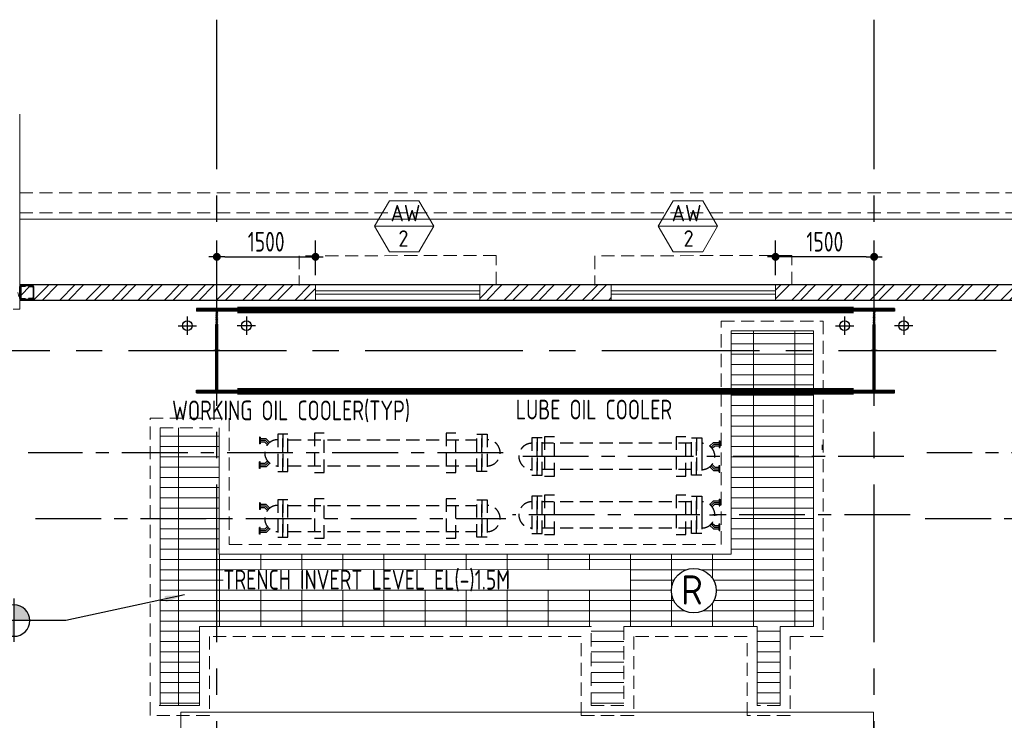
# Model space of a CAD drawing. Extents: x -7650383 to 4934791, y -114316 to 1826789.
# Tile 17 of 256: x 491333 to 506314, y -17604 to -6939. Entities that reach past the tile are written whole.
import ezdxf
from ezdxf.enums import TextEntityAlignment as Align

# ---------------------------------------------------------------- set-up
doc = ezdxf.new("R2010")
doc.units = 0
doc.header["$LTSCALE"] = 800
doc.header["$MEASUREMENT"] = 0
doc.set_wipeout_variables(frame=1)
for name, pattern in [('1 NORTH ELEVATION$0$NORTH ELEVATION$0$HIDDEN', [0.375, 0.25, -0.125]), ('CENTER', [2, 1.25, -0.25, 0.25, -0.25]), ('CENTER2', [1.125, 0.75, -0.125, 0.125, -0.125]), ('CONTINOUS', [0]), ('DASHDOT', [1, 0.5, -0.25, 0, -0.25]), ('DASHED', [0.75, 0.5, -0.25]), ('HIDDEN', [0.375, 0.25, -0.125]), ('PHANTOM', [2.5, 1.25, -0.25, 0.25, -0.25, 0.25, -0.25])]:
    doc.linetypes.add(name, pattern=pattern)
doc.layers.get('0').update_dxf_attribs({"linetype": 'CONTINUOUS'})
for name, color, linetype, lineweight in [('2CON', 1, 'CONTINUOUS', 13), ('A-CUT OUT', 3, 'CONTINUOUS', 30), ('A-REMOVABLE GRATING', 252, 'CONTINUOUS', 9), ('A-STL LADDER', 4, 'CONTINUOUS', 18), ('A-WIN TAG', 3, 'CONTINUOUS', 13), ('CHAJJA PROJECTION', 2, 'DASHED', 5), ('COLUMN', 6, 'CONTINUOUS', 30), ('DOOR', 235, 'CONTINUOUS', 13), ('DRAIN', 251, 'DASHED', 13), ('EQPT', 8, 'HIDDEN', 9), ('PLINTH PROTECTION', 251, 'CONTINUOUS', 13), ('STG  AT 0.000M LVL ROLLING SHUTTER FRAME', 4, 'CONTINUOUS', 13), ('SUNSHADE', 2, '1 NORTH ELEVATION$0$NORTH ELEVATION$0$HIDDEN', 13), ('TRANCH', 8, '1 NORTH ELEVATION$0$NORTH ELEVATION$0$HIDDEN', 13), ('WALL HATCH', 251, 'CONTINUOUS', 13), ('WIN', 31, 'CONTINUOUS', 13)]:
    doc.layers.add(name, color=color, linetype=linetype, lineweight=lineweight)
for name, color, linetype in [('BLDG_H', 9, 'CONTINUOUS'), ('CL', 2, 'CENTER2'), ('COL', 1, 'CENTER'), ('DIM', 4, 'CONTINUOUS'), ('GRID', 8, 'CENTER'), ('MECH_EQ', 8, 'HIDDEN'), ('RAINWATER', 2, 'CONTINUOUS'), ('TEXT', 3, 'CONTINUOUS'), ('VER BRACING', 2, 'DASHDOT'), ('WALL', 6, 'CONTINUOUS')]:
    doc.layers.add(name, color=color, linetype=linetype)
doc.styles.add('ROMANS', font='ISO9.shx', dxfattribs={"width": 0.8})
doc.styles.add('SIMPLEX-25', font='simplex.shx')
doc.styles.get("Standard").update_dxf_attribs({"font": 'ISO9'})
doc.dimstyles.new('barka INTERNAL DIM', dxfattribs={"dimscale": 100, "dimtxt": 3, "dimasz": 1.2, "dimexe": 2.5, "dimexo": 1.5, "dimgap": 0.8, "dimtad": 1, "dimdsep": 46, "dimtxsty": 'ROMANS', "dimblk": 'DDOT1', "dimcen": 0, "dimclrd": 256, "dimclre": 256, "dimclrt": 2, "dimadec": 0, "dimazin": 2, "dimtp": 0.1, "dimtm": 0.1, "dimtfac": 0.71, "dimtmove": 2, "dimatfit": 3, "dimlwd": -1, "dimlwe": -1, "dimarcsym": 0})
doc.dimstyles.get("Standard").update_dxf_attribs({"dimtxt": 0.18, "dimasz": 0.18, "dimexe": 0.18, "dimexo": 0.0625, "dimgap": 0.09, "dimtad": 0, "dimtih": 1, "dimtoh": 1, "dimdec": 4, "dimzin": 0, "dimdsep": 46, "dimtxsty": 'Standard', "dimcen": 0.09, "dimadec": 0, "dimazin": 0, "dimtfac": 1, "dimtdec": 4, "dimtofl": 0, "dimtmove": 0, "dimatfit": 3, "dimfxl": 1, "dimtolj": 1, "dimtzin": 0, "dimarcsym": 0})

# ---------------------------------------------------------------- blocks, each defined once
blk = doc.blocks.new('A$C14326149')
at = {"layer": 'COL'}
h = blk.add_hatch(dxfattribs=at)
h.set_pattern_fill('ANSI31', color=256, scale=100, style=0)
h.paths.add_polyline_path([(310, 640), (0, 640), (0, 600), (310, 600)])
h.paths.add_polyline_path([(0, 600), (0, 640), (-310, 640), (-310, 600)])
h.paths.add_polyline_path([(0, -640), (0, -600), (-310, -600), (-310, -640)])
h.paths.add_polyline_path([(0, -600), (0, -640), (310, -640), (310, -600)])
h.paths.add_polyline_path([(-16, 0), (0, 0), (0, 600), (-16, 600)])
h.paths.add_polyline_path([(0, 0), (16, 0), (16, 600), (0, 600)])
h.paths.add_polyline_path([(16, 0), (0, 0), (0, -600), (16, -600)])
h.paths.add_polyline_path([(-16, -600), (0, -600), (0, 0), (-16, 0)])
for p, q in [((310, 640), (-310, 640)), ((-310, 640), (-310, 600)), ((310, 600), (-310, 600)), ((-16, -600), (-16, 600)), ((16, -600), (16, 600)), ((310, 640), (310, 600)), ((-310, -600), (310, -600)), ((-310, -640), (-310, -600)), ((-310, -640), (310, -640)), ((310, -640), (310, -600))]:
    blk.add_line(p, q, dxfattribs=at)
at = {"layer": 'COL', "color": 2}
for p, q in [((0, -672), (0, 672)), ((44, 0), (-44, 0))]:
    blk.add_line(p, q, dxfattribs=at)
blk = doc.blocks.new('BFP1')
at = {"layer": 'EQPT', "linetype": 'Continuous', "flags": 128}
blk.add_lwpolyline([(51102, 127230), (51102, 127110), (54370, 127110), (54370, 130020), (43830, 130020), (43830, 127110), (50102, 127110), (50102, 127230), (51102, 127230)], dxfattribs=at)
blk = doc.blocks.new('PL-FFL2')
at = {"layer": 'A-CUT OUT'}
h = blk.add_hatch(color=7, dxfattribs=at)
h.paths.add_polyline_path([(3.09, 1.96, 0.414214), (1.09, -0.04), (3.09, -0.04)])
h.paths.add_polyline_path([(5.09, -0.04), (3.09, -0.04), (3.09, -2.04, 0.414214)])
at = {"color": 1, "linetype": 'Continuous'}
for p, q in [((3.09, 2.74), (3.09, -2.74)), ((29.24, 0), (4.78, 0)), ((4.78, 0), (5.09, 0)), ((0.31, -0.04), (5.09, -0.04))]:
    blk.add_line(p, q, dxfattribs=at)
blk.add_circle((3.09, -0.04), 2, dxfattribs=at)
at = {"color": 4, "linetype": 'Continuous'}
blk.add_attdef('EL(+)', text='', height=2.75, dxfattribs=at).set_placement((18.98, 2.4), align=Align.MIDDLE)
at = {"color": 3, "linetype": 'Continuous'}
blk.add_attdef('XXX', text='', height=2.5, dxfattribs=at).set_placement((18.44, -3.52), align=Align.MIDDLE)
blk = doc.blocks.new('DDOT1')
blk.add_line((-1, 0), (1, 0))
at = {"const_width": 0.5}
blk.add_lwpolyline([(-0.25, 0, 1), (0.25, 0, 1)], format="xyb", close=True, dxfattribs=at)
blk = doc.blocks.new('*D247')
at = {"layer": 'DIM', "transparency": 16777216}
for p, q in [((502833, -10827), (502833, -10299)), ((504333, -10827), (504333, -10299)), ((504213, -10549), (502953, -10549))]:
    blk.add_line(p, q, dxfattribs=at)
at = {"layer": 'DIM', "transparency": 16777216, "xscale": 119.9999999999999, "yscale": 119.9999999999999, "zscale": 119.9999999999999, "rotation": 180}
blk.add_blockref('DDOT1', (502833, -10549), dxfattribs=at)
at = {"layer": 'DIM', "transparency": 16777216, "xscale": 119.9999999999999, "yscale": 119.9999999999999, "zscale": 119.9999999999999}
blk.add_blockref('DDOT1', (504333, -10549), dxfattribs=at)
at = {"layer": 'DIM', "color": 2, "transparency": 16777216, "insert": (503583, -10319), "char_height": 300, "attachment_point": 5, "style": 'ROMANS'}
blk.add_mtext('1500', dxfattribs=at)
blk = doc.blocks.new('*D248')
at = {"layer": 'DIM', "transparency": 16777216}
for p, q in [((494333, -10827), (494333, -10299)), ((495833, -10827), (495833, -10299)), ((494453, -10549), (495713, -10549))]:
    blk.add_line(p, q, dxfattribs=at)
at = {"layer": 'DIM', "transparency": 16777216, "xscale": 119.9999999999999, "yscale": 119.9999999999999, "zscale": 119.9999999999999, "rotation": 180}
blk.add_blockref('DDOT1', (494333, -10549), dxfattribs=at)
at = {"layer": 'DIM', "transparency": 16777216, "xscale": 119.9999999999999, "yscale": 119.9999999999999, "zscale": 119.9999999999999}
blk.add_blockref('DDOT1', (495833, -10549), dxfattribs=at)
at = {"layer": 'DIM', "color": 2, "transparency": 16777216, "insert": (495083, -10319), "char_height": 300, "attachment_point": 5, "style": 'ROMANS'}
blk.add_mtext('1500', dxfattribs=at)
blk = doc.blocks.new('clm')
at = {"layer": 'COL', "linetype": 'ByBlock'}
for p, q in [((38261, 118607), (38261, 118427)), ((38261, 118607), (38269, 118607)), ((38261, 118607), (38269, 118607)), ((38261, 118607), (38261, 118427)), ((38344, 118617), (38269, 118617)), ((38269, 118617), (38269, 118417)), ((38269, 118617), (38269, 118417)), ((38344, 118617), (38269, 118617)), ((38459, 118625), (38279, 118625)), ((38279, 118617), (38279, 118625)), ((38279, 118617), (38279, 118625)), ((38344, 118617), (38469, 118617)), ((38459, 118617), (38459, 118625)), ((38469, 118617), (38469, 118417)), ((38477, 118607), (38469, 118607)), ((38477, 118607), (38477, 118427)), ((38261, 118427), (38269, 118427)), ((38261, 118427), (38269, 118427)), ((38269, 118417), (38344, 118417)), ((38269, 118417), (38344, 118417)), ((38279, 118417), (38279, 118409)), ((38279, 118417), (38279, 118409)), ((38459, 118409), (38279, 118409)), ((38469, 118417), (38344, 118417)), ((38459, 118417), (38459, 118409)), ((38477, 118427), (38469, 118427))]:
    blk.add_line(p, q, dxfattribs=at)
for points in [[(38344, 118417), (38344, 118420, 0.401544), (38338, 118426), (38280, 118429, -0.401544), (38275, 118435), (38275, 118599, -0.401544), (38280, 118605), (38338, 118608, 0.401544), (38344, 118614), (38344, 118617)], [(38344, 118417), (38344, 118420, 0.401544), (38338, 118426), (38280, 118429, -0.401544), (38275, 118435), (38275, 118599, -0.401544), (38280, 118605), (38338, 118608, 0.401544), (38344, 118614), (38344, 118617)], [(38394, 118417), (38394, 118420, -0.401544), (38399, 118426), (38457, 118429, 0.401544), (38463, 118435), (38463, 118599, 0.401544), (38457, 118605), (38399, 118608, -0.401544), (38394, 118614), (38394, 118617)]]:
    blk.add_lwpolyline(points, format="xyb", dxfattribs=at)

msp = doc.modelspace()

# ---------------------------------------------------------------- hatches: boundary and pattern name
at = {"layer": 'A-REMOVABLE GRATING'}
h = msp.add_hatch(dxfattribs=at)
h.set_pattern_fill('GRATE', color=256, scale=5000, style=0)
h.paths.add_polyline_path([(503408.3, -11677.4), (502158.3, -11677.4), (502158.3, -15077.4), (494368.3, -15077.4), (494368.3, -13154.2), (493468.3, -13154.2), (493468.3, -17379.4), (494068.8, -17379.4), (494068.8, -16177.4), (500026.3, -16177.4), (500026.3, -17379.4), (500526.3, -17379.4), (500526.3, -16177.4), (502553.3, -16177.4), (502553.3, -17379.4), (502903.3, -17379.4), (502903.3, -16177.4), (503408.3, -16177.4)])
edge = h.paths.add_edge_path(flags=16)
edge.add_arc((501589.9, -15631.1), 339.7, 0, 360)
at = {"layer": 'WALL HATCH'}
h = msp.add_hatch(dxfattribs=at)
h.set_pattern_fill('ANSI32', color=256, scale=750, style=0)
h.paths.add_polyline_path([(484563.3, -49897.4), (484563.3, -50127.4), (489333.3, -50127.4), (489333.3, -49897.4)])
h.paths.add_polyline_path([(473083.3, -49897.4), (473083.3, -50127.4), (474103.3, -50127.4), (474103.3, -49897.4)])
h.paths.add_polyline_path([(461963.3, -34477.4), (461733.3, -34477.4), (461733.3, -37477.5), (461963.3, -37477.5)])
h.paths.add_polyline_path([(461733.3, -31477.4), (461963.3, -31477.4), (461963.3, -28477.4), (461733.3, -28477.4)])
h.paths.add_polyline_path([(461733.3, -43977.4), (461963.3, -43977.4), (461963.3, -40477.5), (461733.3, -40477.5)])
h.paths.add_polyline_path([(461963.3, -46977.4), (461733.3, -46977.4), (461733.3, -50127.4), (464583.3, -50127.4), (464583.3, -49897.4), (461963.3, -49897.4)])
h.paths.add_polyline_path([(462448.3, -18556.9), (462218.3, -18556.9), (462218.3, -22827.4), (461733.3, -22827.4), (461733.3, -25477.4), (461963.3, -25477.4), (461963.3, -23057.4), (462448.3, -23057.4)])
h.paths.add_polyline_path([(463448.3, -10977.4), (463448.3, -11207.4), (465428.3, -11207.4), (465428.3, -10977.4)])
h.paths.add_polyline_path([(462848.3, -11207.4), (462848.3, -10977.4), (461733.3, -10977.4), (461733.3, -12977.4), (462218.3, -12977.4), (462218.3, -17356.9), (462448.3, -17356.9), (462448.3, -12747.4), (461963.3, -12747.4), (461963.3, -11207.4)])
h.paths.add_polyline_path([(555933.3, -33177.4), (555703.3, -33177.4), (555703.3, -34007.4), (555933.3, -34007.4), (555933.3, -28477.4), (555703.3, -28477.4), (555703.3, -30177.4), (555933.3, -30177.4)])
h.paths.add_polyline_path([(549833.3, -49897.4), (549833.3, -50127.4), (550833.3, -50127.4), (550833.3, -49897.4), (553833.3, -49897.4), (553833.3, -50127.4), (555933.3, -50127.4), (555933.3, -48947.4), (555703.3, -48947.4), (555703.3, -49897.4), (540133.3, -49897.4), (540133.3, -50127.4), (546833.3, -50127.4), (546833.3, -49897.4)])
h.paths.add_polyline_path([(480333.2, -11207.4), (480333.2, -10977.4), (482833.2, -10977.4), (482833.2, -11207.4), (487333.3, -11207.4), (487333.3, -10977.4), (473933.3, -10977.4), (473933.3, -11207.4), (475833.3, -11207.4), (475833.3, -10977.4), (478333.3, -10977.4), (478333.3, -11207.4)])
h.paths.add_polyline_path([(532833.3, -10977.4), (532833.3, -11207.4), (547734.4, -11207.4), (547734.4, -10977.4), (491333.3, -10977.4), (491333.3, -11207.4), (495833.3, -11207.4), (495833.3, -10977.4), (498333.3, -10977.4), (498333.3, -11207.4), (500333.2, -11207.4), (500333.2, -10977.4), (502833.2, -10977.4), (502833.2, -11207.4), (525833.4, -11207.4), (525833.4, -10977.4), (528333.4, -10977.4), (528333.4, -11207.4), (530333.3, -11207.4), (530333.3, -10977.4)])
h.paths.add_polyline_path([(529833.4, -50127.4), (529833.4, -49897.4), (532833.4, -49897.4), (532833.4, -50127.4), (538333.3, -50127.4), (538333.3, -49897.4), (511333.3, -49897.4), (511333.3, -50127.4), (515833.4, -50127.4), (515833.4, -49897.4), (518833.4, -49897.4), (518833.4, -50127.4), (519833.4, -50127.4), (519833.4, -49897.4), (522833.4, -49897.4), (522833.4, -50127.4), (525833.4, -50127.4), (525833.4, -49897.4), (528833.4, -49897.4), (528833.4, -50127.4)])
h.paths.add_polyline_path([(553833.3, -11207.4), (553833.3, -10977.4)], flags=17)
h.paths.add_polyline_path([(553833.3, -11207.4), (555703.3, -11207.4), (555703.3, -12747.4), (555703.3, -12747.4), (555703.3, -23057.4), (555703.3, -23057.4), (555703.3, -28477.4), (555703.3, -25477.4), (555933.3, -25477.4), (555933.3, -22827.4), (555933.3, -22827.4), (555933.3, -22477.4), (555703.3, -22477.4), (555703.3, -19477.4), (555933.3, -19477.4), (555933.3, -16477.4), (555703.3, -16477.4), (555703.3, -13477.4), (555933.3, -13477.4), (555933.3, -12977.4), (555933.3, -12977.4), (555933.3, -10977.4), (551163.8, -10977.4), (551163.8, -11207.4)])
h.paths.add_polyline_path([(549362.8, -11207.4), (549362.8, -10977.4), (547734.4, -10977.4), (547734.4, -11207.4)])

# ---------------------------------------------------------------- linework, layer by layer
at = {"layer": '2CON'}
for p, q in [((496733.3, -10084.3), (497633.3, -10084.3)), ((501949.6, -10084.3), (501049.6, -10084.3))]:
    msp.add_line(p, q, dxfattribs=at)
at = {"layer": 'A-STL LADDER'}
msp.add_line((491333.3, -10977.4), (491333.3, -8377.4), dxfattribs=at)
at = {"layer": 'A-WIN TAG'}
for points in [[(497408.3, -9694.6), (497633.3, -10084.3), (497408.3, -10474), (496958.3, -10474), (496733.3, -10084.3), (496958.3, -9694.6)], [(501274.6, -9694.6), (501049.6, -10084.3), (501274.6, -10474), (501724.6, -10474), (501949.6, -10084.3), (501724.6, -9694.6)]]:
    msp.add_lwpolyline(points, close=True, dxfattribs=at)
at = {"layer": 'BLDG_H', "color": 9, "linetype": 'Continuous'}
msp.add_line((503544.3, -13408.5), (503544.3, -13487.3), dxfattribs=at)
at = {"layer": 'BLDG_H', "linetype": 'Continuous'}
msp.add_line((501829.7, -14477.4), (501945.6, -14477.4), dxfattribs=at)
at = {"layer": 'CHAJJA PROJECTION', "ltscale": 0.5, "const_width": 2}
msp.add_lwpolyline([(487333, -10977.4), (487333.6, -9977.4), (491333.3, -9977.4), (491333.3, -10977.4)], dxfattribs=at)
at = {"layer": 'CL'}
for p, q in [((493883.3, -11459.8), (493883.3, -11734.9)), ((494783.3, -11459.8), (494783.3, -11734.9)), ((503883.3, -11459.8), (503883.3, -11734.9)), ((504783.3, -11459.8), (504783.3, -11734.9)), ((493743.4, -11597.4), (494023.2, -11597.4)), ((494923.2, -11597.4), (494643.4, -11597.4)), ((503743.4, -11597.4), (504023.2, -11597.4)), ((504923.2, -11597.4), (504643.4, -11597.4))]:
    msp.add_line(p, q, dxfattribs=at)
at = {"layer": 'DIM'}
msp.add_circle((501589.9, -15631.1), 339.7, dxfattribs=at)
at = {"layer": 'DOOR', "linetype": 'Continuous'}
msp.add_arc((491420.2, -11092.4), 114.3, 180, 220.55269, dxfattribs=at)
at = {"layer": 'DRAIN', "ltscale": 0.5, "flags": 128}
for points in [[(491333.3, -9577.4), (545683.4, -9577.4)], [(491333.3, -9877.4), (549111.8, -9877.4)]]:
    msp.add_lwpolyline(points, dxfattribs=at)
at = {"layer": 'GRID', "linetype": 'CENTER2', "ltscale": 4}
for p, q in [((494333.3, -59615), (494333.3, -6939.4)), ((504333.3, -59615), (504333.3, -6939.4)), ((453390.3, -11977.4), (561388.2, -11977.4))]:
    msp.add_line(p, q, dxfattribs=at)
at = {"layer": 'GRID'}
for p, q in [((495072.3, -13344.1), (494993.3, -13344.1)), ((495119.1, -13391), (495072.3, -13344.1)), ((501851.5, -13446), (501898.3, -13399.1)), ((501898.3, -13399.1), (501977.3, -13399.1)), ((498689.4, -13532.4), (491462.7, -13532.4)), ((504786.5, -13587.4), (498858.5, -13587.4)), ((512225.3, -13532.4), (505136.2, -13532.4)), ((495072.3, -13720.6), (494993.3, -13720.6)), ((495119.1, -13673.8), (495072.3, -13720.6)), ((501851.5, -13728.8), (501898.3, -13775.6)), ((501898.3, -13775.6), (501977.3, -13775.6)), ((495072.3, -14344.1), (494993.3, -14344.1)), ((495119.1, -14391), (495072.3, -14344.1)), ((501851.5, -14336), (501898.3, -14289.1)), ((501898.3, -14289.1), (501977.3, -14289.1)), ((504880, -14477.4), (498833.3, -14477.4)), ((491572.9, -14532.4), (498729.2, -14532.4)), ((495119.1, -14673.8), (495072.3, -14720.6)), ((501851.5, -14618.8), (501898.3, -14665.6)), ((501898.3, -14665.6), (501977.3, -14665.6)), ((505112, -14532.4), (512193.3, -14532.4)), ((495072.3, -14720.6), (494993.3, -14720.6))]:
    msp.add_line(p, q, dxfattribs=at)
at = {"layer": 'MECH_EQ'}
for p, q in [((494983.3, -13294.1), (494983.3, -13394.1)), ((494993.3, -13294.1), (494983.3, -13294.1)), ((494993.3, -13294.1), (494993.3, -13394.1)), ((495082.6, -13319.1), (494993.3, -13319.1)), ((495136.8, -13373.3), (495082.6, -13319.1)), ((495415.3, -13332.4), (498288.5, -13332.4)), ((494993.3, -13394.1), (494983.3, -13394.1)), ((495061.9, -13369.1), (494993.3, -13369.1)), ((495101.4, -13408.6), (495061.9, -13369.1)), ((501555.3, -13387.4), (499282.1, -13387.4)), ((501833.9, -13428.3), (501888, -13374.1)), ((501869.2, -13463.6), (501908.7, -13424.1)), ((501888, -13374.1), (501977.3, -13374.1)), ((501908.7, -13424.1), (501977.3, -13424.1)), ((501977.3, -13349.1), (501987.3, -13349.1)), ((501977.3, -13349.1), (501977.3, -13449.1)), ((501977.3, -13449.1), (501987.3, -13449.1)), ((501987.3, -13349.1), (501987.3, -13449.1)), ((494983.3, -13770.6), (494983.3, -13670.6)), ((494993.3, -13670.6), (494983.3, -13670.6)), ((494993.3, -13770.6), (494983.3, -13770.6)), ((494993.3, -13770.6), (494993.3, -13670.6)), ((495061.9, -13695.6), (494993.3, -13695.6)), ((495082.6, -13745.6), (494993.3, -13745.6)), ((495101.4, -13656.1), (495061.9, -13695.6)), ((495136.8, -13691.5), (495082.6, -13745.6)), ((495415.3, -13732.4), (498288.5, -13732.4)), ((501833.9, -13746.5), (501888, -13800.6)), ((501869.2, -13711.1), (501908.7, -13750.6)), ((501908.7, -13750.6), (501977.3, -13750.6)), ((501977.3, -13825.6), (501977.3, -13725.6)), ((501977.3, -13725.6), (501987.3, -13725.6)), ((501987.3, -13825.6), (501987.3, -13725.6)), ((501555.3, -13787.4), (499282.1, -13787.4)), ((501888, -13800.6), (501977.3, -13800.6)), ((501977.3, -13825.6), (501987.3, -13825.6)), ((494983.3, -14294.1), (494983.3, -14394.1)), ((494993.3, -14294.1), (494983.3, -14294.1)), ((494993.3, -14294.1), (494993.3, -14394.1)), ((495082.6, -14319.1), (494993.3, -14319.1)), ((495061.9, -14369.1), (494993.3, -14369.1)), ((495101.4, -14408.6), (495061.9, -14369.1)), ((495136.8, -14373.3), (495082.6, -14319.1)), ((495415.3, -14332.4), (498288.5, -14332.4)), ((501555.3, -14277.4), (499282.1, -14277.4)), ((501833.9, -14318.3), (501888, -14264.1)), ((501869.2, -14353.6), (501908.7, -14314.1)), ((501888, -14264.1), (501977.3, -14264.1)), ((501908.7, -14314.1), (501977.3, -14314.1)), ((501977.3, -14239.1), (501977.3, -14339.1)), ((501977.3, -14239.1), (501987.3, -14239.1)), ((501977.3, -14339.1), (501987.3, -14339.1)), ((501987.3, -14239.1), (501987.3, -14339.1)), ((494993.3, -14394.1), (494983.3, -14394.1)), ((494993.3, -14670.6), (494983.3, -14670.6)), ((494983.3, -14770.6), (494983.3, -14670.6)), ((494993.3, -14770.6), (494993.3, -14670.6)), ((495101.4, -14656.1), (495061.9, -14695.6)), ((501555.3, -14677.4), (499282.1, -14677.4)), ((501833.9, -14636.5), (501888, -14690.6)), ((501869.2, -14601.1), (501908.7, -14640.6)), ((501908.7, -14640.6), (501977.3, -14640.6)), ((501977.3, -14615.6), (501987.3, -14615.6)), ((501977.3, -14715.6), (501977.3, -14615.6)), ((501987.3, -14715.6), (501987.3, -14615.6)), ((494993.3, -14770.6), (494983.3, -14770.6)), ((495061.9, -14695.6), (494993.3, -14695.6)), ((495082.6, -14745.6), (494993.3, -14745.6)), ((495136.8, -14691.5), (495082.6, -14745.6)), ((495415.3, -14732.4), (498288.5, -14732.4)), ((501888, -14690.6), (501977.3, -14690.6)), ((501977.3, -14715.6), (501987.3, -14715.6))]:
    msp.add_line(p, q, dxfattribs=at)
at = {"layer": 'MECH_EQ', "linetype": 'PHANTOM'}
for p, q in [((501710.1, -13387.4), (501710.1, -13787.4)), ((501710.1, -14277.4), (501710.1, -14677.4))]:
    msp.add_line(p, q, dxfattribs=at)
at = {"layer": 'MECH_EQ'}
for points in [[(495260.5, -13247.7), (495260.5, -13817), (495337.9, -13817), (495337.9, -13247.7)], [(495337.9, -13247.7), (495337.9, -13817), (495415.3, -13817), (495415.3, -13247.7)], [(495817.3, -13232.4), (495817.3, -13832.4), (495967.3, -13832.4), (495967.3, -13232.4)], [(497820.3, -13232.4), (497820.3, -13832.4), (497970.3, -13832.4), (497970.3, -13232.4)], [(498365.9, -13247.7), (498365.9, -13817), (498288.5, -13817), (498288.5, -13247.7)], [(498443.3, -13247.7), (498443.3, -13817), (498365.9, -13817), (498365.9, -13247.7)], [(499127.3, -13302.7), (499127.3, -13872), (499204.7, -13872), (499204.7, -13302.7)], [(499204.7, -13302.7), (499204.7, -13872), (499282.1, -13872), (499282.1, -13302.7)], [(501632.7, -13302.7), (501632.7, -13872), (501555.3, -13872), (501555.3, -13302.7)], [(501710.1, -13302.7), (501710.1, -13872), (501632.7, -13872), (501632.7, -13302.7)], [(499127.3, -14192.7), (499127.3, -14762), (499204.7, -14762), (499204.7, -14192.7)], [(499204.7, -14192.7), (499204.7, -14762), (499282.1, -14762), (499282.1, -14192.7)], [(501632.7, -14192.7), (501632.7, -14762), (501555.3, -14762), (501555.3, -14192.7)], [(501710.1, -14192.7), (501710.1, -14762), (501632.7, -14762), (501632.7, -14192.7)], [(495260.5, -14247.7), (495260.5, -14817), (495337.9, -14817), (495337.9, -14247.7)], [(495337.9, -14247.7), (495337.9, -14817), (495415.3, -14817), (495415.3, -14247.7)], [(498365.9, -14247.7), (498365.9, -14817), (498288.5, -14817), (498288.5, -14247.7)], [(498443.3, -14247.7), (498443.3, -14817), (498365.9, -14817), (498365.9, -14247.7)]]:
    msp.add_lwpolyline(points, close=True, dxfattribs=at)
at = {"layer": 'MECH_EQ', "linetype": 'HIDDEN'}
for points in [[(499318.3, -13287.4), (499318.3, -13887.4), (499468.3, -13887.4), (499468.3, -13287.4)], [(501319.3, -13287.4), (501319.3, -13887.4), (501469.3, -13887.4), (501469.3, -13287.4)], [(499318.3, -14177.4), (499318.3, -14777.4), (499468.3, -14777.4), (499468.3, -14177.4)], [(501319.3, -14177.4), (501319.3, -14777.4), (501469.3, -14777.4), (501469.3, -14177.4)], [(495817.3, -14232.4), (495817.3, -14832.4), (495967.3, -14832.4), (495967.3, -14232.4)], [(497820.3, -14232.4), (497820.3, -14832.4), (497970.3, -14832.4), (497970.3, -14232.4)]]:
    msp.add_lwpolyline(points, close=True, dxfattribs=at)
at = {"layer": 'MECH_EQ'}
for centre, start, end in [((495260.5, -13532.4), 90, 270), ((498443.3, -13532.4), 270, 90), ((499127.3, -13587.4), 90, 270), ((501710.1, -13587.4), 270, 90), ((495260.5, -14532.4), 90, 270), ((498443.3, -14532.4), 270, 90), ((499127.3, -14477.4), 90, 270), ((501710.1, -14477.4), 270, 90)]:
    msp.add_arc(centre, 200, start, end, dxfattribs=at)
at = {"layer": 'PLINTH PROTECTION', "flags": 128}
msp.add_lwpolyline([(491333.3, -9977.4), (549111.8, -9977.4)], dxfattribs=at)
at = {"layer": 'RAINWATER'}
for centre in [(493883.3, -11597.4), (494783.3, -11597.4), (503883.3, -11597.4), (504783.3, -11597.4)]:
    msp.add_circle(centre, 75, dxfattribs=at)
at = {"layer": 'STG  AT 0.000M LVL ROLLING SHUTTER FRAME'}
for p, q in [((491333.3, -11197.3), (491333.3, -11347.3)), ((491333.3, -11347.3), (491233.3, -11347.3))]:
    msp.add_line(p, q, dxfattribs=at)
at = {"layer": 'SUNSHADE'}
for points in [[(498583.3, -10977.4), (498583.3, -10527.4), (495583.2, -10535.3), (495583.2, -10985.3)], [(503083.2, -10977.4), (503083.2, -10527.4), (500083.1, -10535.3), (500083.1, -10985.3)]]:
    msp.add_lwpolyline(points, dxfattribs=at)
at = {"layer": 'TRANCH'}
for p, q in [((502008.3, -14927.4), (502008.3, -11527.4)), ((502008.3, -11527.4), (503558.3, -11527.4)), ((503558.3, -11527.4), (503558.3, -16327.4)), ((493318.3, -17529.4), (493318.3, -13004.2)), ((493318.3, -13004.2), (494518.3, -13004.2)), ((494518.3, -13004.2), (494518.3, -14927.4)), ((493468.3, -13154.2), (494368.3, -13154.2)), ((494518.3, -14927.4), (502008.3, -14927.4)), ((500026.3, -17379.4), (500026.3, -16177.4)), ((500526.3, -16177.4), (500526.3, -17379.4)), ((494218.8, -16327.4), (494218.8, -17529.4)), ((499876.3, -16327.4), (494218.8, -16327.4)), ((499876.3, -17529.4), (499876.3, -16327.4)), ((500676.3, -16327.4), (500676.3, -17529.4)), ((502403.3, -16327.4), (500676.3, -16327.4)), ((502403.3, -17529.4), (502403.3, -16327.4)), ((503053.3, -16327.4), (503053.3, -17529.4)), ((503558.3, -16327.4), (503053.3, -16327.4)), ((500526.3, -17379.4), (500026.3, -17379.4)), ((502903.3, -17379.4), (502553.3, -17379.4)), ((494218.8, -17529.4), (493318.3, -17529.4)), ((500676.3, -17529.4), (499876.3, -17529.4)), ((503053.3, -17529.4), (502403.3, -17529.4))]:
    msp.add_line(p, q, dxfattribs=at)
at = {"layer": 'TRANCH', "linetype": 'CONTINOUS'}
for p, q in [((502158.3, -15077.4), (502158.3, -11677.4)), ((502158.3, -11677.4), (503408.3, -11677.4)), ((503408.3, -11677.4), (503408.3, -16177.4)), ((493468.3, -17379.4), (493468.3, -13154.2)), ((494368.3, -13154.2), (494368.3, -15077.4)), ((494368.3, -15077.4), (502158.3, -15077.4)), ((500026.3, -16177.4), (494068.8, -16177.4)), ((494068.8, -16177.4), (494068.8, -17379.4)), ((502553.3, -16177.4), (500526.3, -16177.4)), ((502553.3, -17379.4), (502553.3, -16177.4)), ((503408.3, -16177.4), (502903.3, -16177.4)), ((502903.3, -16177.4), (502903.3, -17379.4)), ((494068.8, -17379.4), (493453.8, -17379.4))]:
    msp.add_line(p, q, dxfattribs=at)
at = {"layer": 'VER BRACING', "color": 7, "const_width": 100}
for points in [[(494643.3, -11357.4), (504023.3, -11357.4)], [(494643.3, -12597.4), (504023.3, -12597.4)]]:
    msp.add_lwpolyline(points, dxfattribs=at)
at = {"layer": 'WALL'}
for p, q in [((491333.3, -10977.4), (491333.3, -11207.4)), ((549362.8, -10977.4), (491333.3, -10977.4)), ((491333.3, -11207.4), (549362.8, -11207.4))]:
    msp.add_line(p, q, dxfattribs=at)
at = {"layer": 'WIN'}
for p, q in [((498333.3, -11067.4), (495833.3, -11067.4)), ((500333.2, -11067.4), (502833.2, -11067.4)), ((498333.3, -11117.4), (495833.3, -11117.4)), ((500333.2, -11117.4), (502833.2, -11117.4))]:
    msp.add_line(p, q, dxfattribs=at)
for points in [[(498333.3, -10977.4), (495833.3, -10977.4), (495833.3, -11207.4), (498333.3, -11207.4)], [(500333.2, -10977.4), (502833.2, -10977.4), (502833.2, -11207.4), (500333.2, -11207.4)]]:
    msp.add_lwpolyline(points, close=True, dxfattribs=at)

# ---------------------------------------------------------------- block references
at = {"color": 6}
ref = msp.add_blockref('PL-FFL2', (491617.5, -16081), dxfattribs=dict(at, xscale=-120, yscale=120, zscale=120))
ref.add_attrib('XXX', '(TOG)', dxfattribs={"color": 3, "linetype": 'Continuous', "height": 300, "style": 'SIMPLEX-25'}).set_placement((489995, -16361.5), align=Align.MIDDLE)
ref.add_attrib('EL(+)', 'EL(%%p)0.00M', dxfattribs={"color": 4, "linetype": 'Continuous', "height": 330, "style": 'SIMPLEX-25'}).set_placement((489546.4, -15793.4), align=Align.MIDDLE)
msp.add_blockref('BFP1', (449953.5, -147499.1))
at = {"layer": 'COLUMN', "xscale": -1, "rotation": 180}
msp.add_blockref('clm', (453073.4, 107424.8), dxfattribs=at)
at = {"layer": 'DIM'}
for p in [(494333.3, -11977.4), (504333.3, -11977.4)]:
    msp.add_blockref('A$C14326149', p, dxfattribs=at)

# ---------------------------------------------------------------- texts
at = {"layer": 'A-WIN TAG'}
for s, p in [('AW', (497203, -9884.4)), ('AW', (501479.9, -9884.4)), ('2', (497171.7, -10270.2)), ('2', (501511.1, -10270.2))]:
    msp.add_text(s, height=250, dxfattribs=at).set_placement(p, align=Align.MIDDLE)
at = {"layer": 'TEXT', "style": 'ROMANS', "width": 0.8}
for s, p in [('WORKING OIL COOLER(TYP)', (493652.5, -13037.1)), ('LUBE OIL COOLER', (498881.2, -13024.4))]:
    msp.add_text(s, height=300, dxfattribs=at).set_placement(p)
at = {"layer": 'TEXT', "style": 'ROMANS'}
msp.add_text('R', height=445.3, dxfattribs=at).set_placement((501396, -15842.4))

# ---------------------------------------------------------------- dimensions: what is measured, and where the dimension line sits
at = {"layer": 'DIM'}
dim = msp.add_linear_dim(base=(495833.3, -10549.4), p1=(494333.3, -10977.4), p2=(495833.3, -10977.4), angle=180, dimstyle='barka INTERNAL DIM', override={"dimdec": 0, "dimtmove": 0}, dxfattribs=at)
dim.commit()
dim.dimension.update_dxf_attribs({"geometry": '*D248', "text_midpoint": (495083.3, -10319.4)})
dim = msp.add_linear_dim(base=(502833.2, -10549.4), p1=(504333.2, -10977.4), p2=(502833.2, -10977.4), dimstyle='barka INTERNAL DIM', override={"dimdec": 0, "dimtmove": 0}, dxfattribs=at)
dim.commit()
dim.dimension.update_dxf_attribs({"geometry": '*D247', "text_midpoint": (503583.2, -10319.4)})

# ---------------------------------------------------------------- leaders
msp.add_leader([(493839.9, -15695.7), (492034.2, -16085.9), (491580.8, -16085.9)], dimstyle='Standard', override={"dimtxt": 350, "dimasz": 300, "dimexe": 0, "dimexo": 0, "dimgap": 100, "dimtad": 0, "dimtih": 0, "dimtoh": 0, "dimdec": 0, "dimtxsty": 'ROMANS', "dimcen": 0, "dimclrd": 9, "dimclre": 9, "dimclrt": 256, "dimtdec": 0, "dimtix": 1, "dimtofl": 1, "dimatfit": 0})

# ---------------------------------------------------------------- next in the draw order: texts
at = {"layer": 'TEXT', "insert": (494431.2, -15313.8), "char_height": 300, "width": 6185.533, "attachment_point": 1, "style": 'ROMANS', "bg_fill": 3, "box_fill_scale": 1, "bg_fill_color": 256, "bg_fill_transparency": 0}
msp.add_mtext('TRENCH INVERT LEVEL EL(-)1.5M', dxfattribs=at)

# ---------------------------------------------------------------- next in the draw order: wipeouts: each hides what was drawn before it
msp.add_wipeout([(505361.9, -14214.8), (508656.2, -14214.8), (508656.2, -13874.8), (505361.9, -13874.8)]).dxf.layer = 'GRID'

doc.saveas('drawing.dxf')
